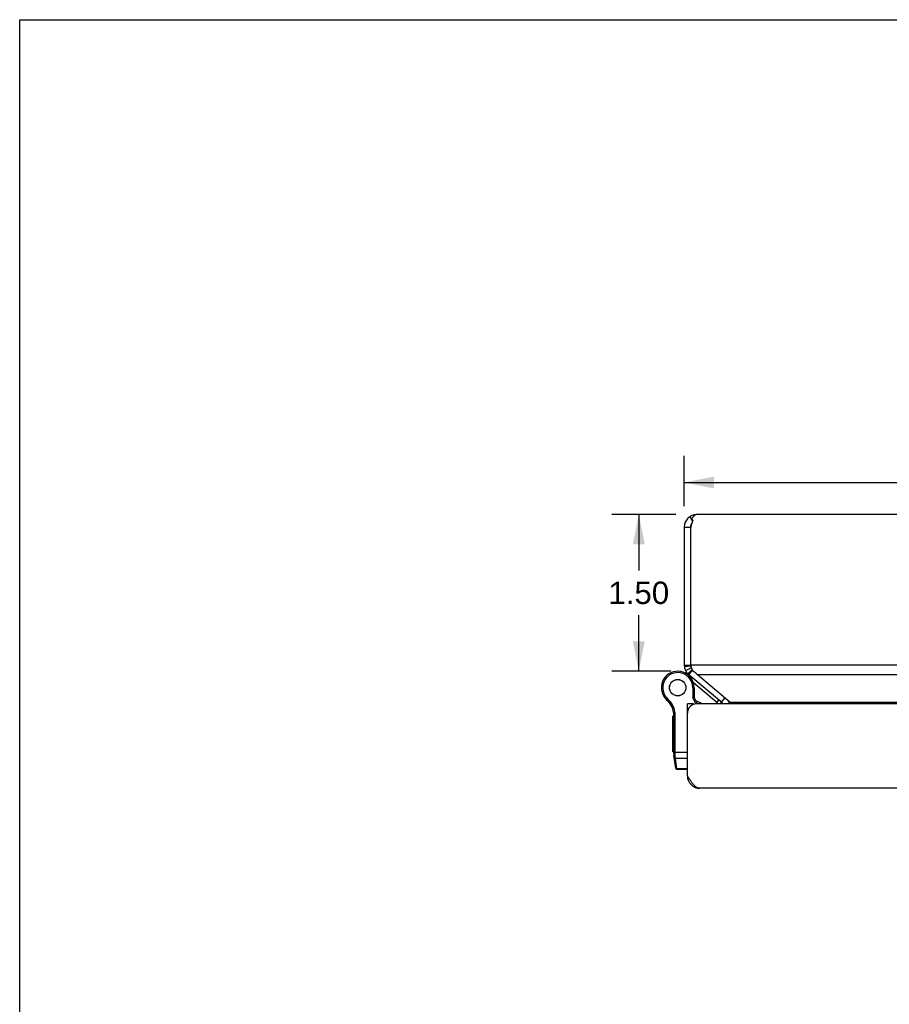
# Model space of a CAD drawing. Header units: inches. Extents: x 0 to 48.6, y 0 to 31.4.
# Tile 7 of 12: x 0 to 8.3, y 22 to 31.4. Entities that reach past the tile are written whole.
import ezdxf

# ---------------------------------------------------------------- set-up
doc = ezdxf.new("R2010")
doc.units = ezdxf.units.IN
doc.header["$LTSCALE"] = 2.671429
doc.header["$MEASUREMENT"] = 0
doc.layers.get('0').update_dxf_attribs({"linetype": 'CONTINUOUS'})
doc.layers.add('02___PRT_ALL_AXES', color=7, linetype='CONTINUOUS')
doc.layers.add('DIMENSIONS', color=7, linetype='CONTINUOUS')
doc.styles.get("Standard").update_dxf_attribs({"font": 'arial.ttf'})
doc.dimstyles.new('DIMSTYLE_1', dxfattribs={"dimtxt": 0.214286, "dimasz": 0.285714, "dimexe": 0.09, "dimexo": 0.07, "dimgap": 0.0375, "dimtad": 0, "dimtih": 1, "dimtoh": 1, "dimzin": 4, "dimdsep": 46, "dimtxsty": 'Standard', "dimblk": '_FILLED', "dimblk1": '_FILLED', "dimblk2": '_FILLED', "dimcen": 0.09, "dimazin": 1, "dimtfac": 1, "dimtofl": 0, "dimtmove": 0, "dimatfit": 3, "dimldrblk": '_FILLED', "dimfxl": 0, "dimtolj": 1, "dimtzin": 4, "dimarcsym": 0})

# ---------------------------------------------------------------- blocks, each defined once
blk = doc.blocks.new('_FILLED')
at = {"color": 0, "linetype": 'ByBlock'}
blk.add_solid([(0, 0), (-1, 0.2), (-1, -0.2)], dxfattribs=at)
blk = doc.blocks.new('*D15')
at = {"layer": 'DIMENSIONS', "color": 2, "linetype": 'Continuous'}
for p, q in [((6.2913, 26.6832), (5.678, 26.6832)), ((5.9351, 26.6832), (5.9351, 26.1469)), ((5.9351, 25.1821), (5.9351, 25.7184)), ((6.2435, 25.1821), (5.678, 25.1821))]:
    blk.add_line(p, q, dxfattribs=at)
at = {"layer": 'DIMENSIONS', "color": 2, "linetype": 'Continuous', "xscale": 0.2857142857, "yscale": 0.2857142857, "zscale": 0.2857142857}
for p, rotation in [((5.9351, 26.6832), 90), ((5.9351, 25.1821), 270)]:
    blk.add_blockref('_FILLED', p, dxfattribs=dict(at, rotation=rotation))
at = {"layer": 'DIMENSIONS', "color": 2, "linetype": 'Continuous', "insert": (5.9351, 26.0398), "char_height": 0.21429, "width": 0.582315, "attachment_point": 2, "line_spacing_factor": 0.9}
blk.add_mtext('1.50', dxfattribs=at)
blk = doc.blocks.new('*D20')
at = {"layer": 'DIMENSIONS', "color": 2, "linetype": 'Continuous'}
for p, q in [((6.3713, 26.7632), (6.3713, 27.2476)), ((22.3713, 26.7632), (22.3713, 27.2476)), ((6.3713, 26.9905), (13.8898, 26.9905)), ((22.3713, 26.9905), (14.8528, 26.9905))]:
    blk.add_line(p, q, dxfattribs=at)
at = {"layer": 'DIMENSIONS', "color": 2, "linetype": 'Continuous', "xscale": 0.2857142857, "yscale": 0.2857142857, "zscale": 0.2857142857, "rotation": 180}
blk.add_blockref('_FILLED', (6.3713, 26.9905), dxfattribs=at)
at = {"layer": 'DIMENSIONS', "color": 2, "linetype": 'Continuous', "xscale": 0.2857142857, "yscale": 0.2857142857, "zscale": 0.2857142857}
blk.add_blockref('_FILLED', (22.3713, 26.9905), dxfattribs=at)
at = {"layer": 'DIMENSIONS', "color": 2, "linetype": 'Continuous', "insert": (14.3713, 27.0976), "char_height": 0.21429, "width": 0.748805, "attachment_point": 2, "line_spacing_factor": 0.9}
blk.add_mtext('16.00', dxfattribs=at)

msp = doc.modelspace()

# ---------------------------------------------------------------- linework, layer by layer
at = {"color": 7, "linetype": 'Continuous'}
for p, q in [((0, 0), (0, 31.4286)), ((0, 31.4286), (48.5714, 31.4286)), ((6.4242, 26.6627), (6.44, 26.6393)), ((6.4497, 26.6327), (6.4497, 26.6173)), ((6.3713, 26.5632), (6.4313, 26.5632)), ((6.4313, 26.5632), (6.4313, 26.5388)), ((6.4424, 26.5979), (6.4431, 26.5979)), ((6.3713, 25.2391), (6.4313, 25.2391)), ((6.3719, 25.2271), (6.4316, 25.2331)), ((6.3827, 25.1882), (6.437, 25.2137)), ((6.4313, 25.2586), (6.4313, 25.2391)), ((6.3662, 25.1697), (6.3658, 25.1698)), ((6.4037, 25.1571), (6.4457, 25.1964)), ((6.4054, 25.1553), (6.4464, 25.1953)), ((6.4093, 25.1515), (6.4479, 25.1928)), ((6.4142, 25.1472), (6.4499, 25.1898)), ((6.4328, 25.1198), (6.4386, 25.1267)), ((6.4529, 25.0232), (6.4529, 24.925)), ((6.4659, 25.0232), (6.4529, 25.0232)), ((6.6844, 24.8813), (6.4585, 25.0708)), ((6.4659, 25.0232), (6.4659, 24.9282)), ((6.1724, 24.9438), (6.1836, 24.9503)), ((6.1724, 24.9437), (6.1836, 24.9503)), ((6.1724, 24.9437), (6.1724, 24.9438)), ((6.1836, 24.9503), (6.1836, 24.9503)), ((6.4659, 24.9282), (6.4529, 24.925)), ((6.4973, 24.868), (6.4659, 24.9282)), ((6.2023, 24.9078), (6.2108, 24.9176)), ((6.4608, 24.868), (6.4008, 24.868)), ((6.4828, 24.8676), (6.4529, 24.925)), ((6.4608, 24.868), (6.4608, 24.8628)), ((6.6844, 24.8813), (6.7037, 24.9043)), ((6.7275, 24.8843), (6.7617, 24.925)), ((6.2693, 24.7871), (6.2821, 24.7891)), ((6.2708, 24.3914), (6.2708, 24.7679)), ((6.2708, 24.7679), (6.2838, 24.7679)), ((6.2838, 24.3882), (6.2838, 24.7679)), ((6.4008, 24.8075), (6.4058, 24.8075)), ((6.2708, 24.4033), (6.4008, 24.4033)), ((6.2892, 24.2509), (6.272, 24.374)), ((6.2805, 24.3883), (6.281, 24.3883)), ((6.281, 24.3883), (6.2814, 24.3883)), ((6.2814, 24.3883), (6.2818, 24.3883)), ((6.2818, 24.3883), (6.2822, 24.3882)), ((6.2822, 24.3882), (6.2827, 24.3882)), ((6.2827, 24.3882), (6.2831, 24.3882)), ((6.2838, 24.3869), (6.2838, 24.3882)), ((6.2838, 24.3857), (6.2838, 24.3869)), ((6.2838, 24.3844), (6.2838, 24.3857)), ((6.2838, 24.3831), (6.2838, 24.3844)), ((6.2839, 24.3819), (6.2838, 24.3831)), ((6.2839, 24.3806), (6.2839, 24.3819)), ((6.284, 24.3794), (6.2839, 24.3806)), ((6.284, 24.3781), (6.284, 24.3794)), ((6.2841, 24.3769), (6.284, 24.3781)), ((6.2842, 24.3757), (6.2841, 24.3769)), ((6.2843, 24.3745), (6.2842, 24.3757)), ((6.2844, 24.3733), (6.2843, 24.3745)), ((6.2845, 24.3721), (6.2844, 24.3733)), ((6.2846, 24.3709), (6.2845, 24.3721)), ((6.2847, 24.3698), (6.2846, 24.3709)), ((6.2848, 24.3686), (6.2847, 24.3698)), ((6.2872, 24.3474), (6.2848, 24.3686)), ((6.3013, 24.2463), (6.2872, 24.3474)), ((6.2872, 24.3474), (6.4008, 24.3474)), ((6.3021, 24.2397), (6.3013, 24.2463)), ((6.4008, 24.2463), (6.3013, 24.2463)), ((6.4008, 24.2397), (6.3021, 24.2397)), ((6.4018, 24.1623), (6.4101, 24.1634))]:
    msp.add_line(p, q, dxfattribs=at)
at = {"color": 3, "linetype": 'Continuous'}
for p, q in [((6.4359, 26.6327), (6.4497, 26.6327)), ((22.2513, 26.6832), (6.4913, 26.6832)), ((6.3713, 26.5632), (6.3713, 25.2391)), ((6.4313, 26.5388), (6.4313, 25.2586)), ((22.3094, 25.2391), (6.4332, 25.2391)), ((6.7275, 24.8843), (6.4142, 25.1472)), ((6.4951, 25.1493), (6.4943, 25.1503)), ((6.496, 25.1482), (6.4951, 25.1493)), ((6.4968, 25.1472), (6.496, 25.1482)), ((22.2458, 25.1472), (6.4968, 25.1472)), ((6.4008, 24.178), (6.4008, 24.868)), ((22.2508, 24.868), (6.4908, 24.868)), ((6.8102, 24.8843), (21.9324, 24.8843)), ((22.2208, 24.058), (6.5208, 24.058))]:
    msp.add_line(p, q, dxfattribs=at)
for points in [[(6.4913, 26.6832), (6.4888, 26.6831), (6.4863, 26.6827), (6.4838, 26.6822), (6.4812, 26.6814), (6.4787, 26.6804), (6.4762, 26.6791), (6.4737, 26.6777), (6.4712, 26.676), (6.4686, 26.6742), (6.4661, 26.6721), (6.4636, 26.6698), (6.4611, 26.6673), (6.4586, 26.6646), (6.4561, 26.6618), (6.4535, 26.6587), (6.451, 26.6555), (6.4485, 26.6521), (6.446, 26.6485), (6.4435, 26.6448), (6.4409, 26.6409), (6.4384, 26.6368), (6.4359, 26.6327)], [(6.454, 26.6289), (6.4526, 26.6251), (6.4511, 26.6213), (6.4497, 26.6174), (6.4483, 26.6134), (6.4469, 26.6093), (6.4455, 26.6052), (6.4441, 26.601)], [(6.4542, 26.6301), (6.4542, 26.6302), (6.4541, 26.6306), (6.4541, 26.6309), (6.454, 26.6312), (6.4538, 26.6315), (6.4537, 26.6318), (6.4535, 26.632), (6.4533, 26.6322), (6.4531, 26.6324), (6.4529, 26.6326), (6.4527, 26.6327), (6.4524, 26.6329), (6.4522, 26.633), (6.4519, 26.633), (6.4517, 26.6331), (6.4514, 26.6331), (6.4512, 26.6331), (6.4509, 26.6331), (6.4507, 26.6331), (6.4504, 26.633), (6.4502, 26.633), (6.4499, 26.6329), (6.4497, 26.6327)], [(6.454, 26.6289), (6.4541, 26.6292), (6.4541, 26.6295), (6.4542, 26.6299), (6.4542, 26.6301)], [(6.4398, 26.5882), (6.4386, 26.5841), (6.4374, 26.58), (6.4363, 26.5758), (6.4354, 26.5716), (6.4345, 26.5674), (6.4338, 26.5632)], [(6.4441, 26.601), (6.4427, 26.5968), (6.4413, 26.5925), (6.4398, 26.5882)], [(6.4332, 25.2391), (6.4339, 25.2348), (6.4346, 25.2304), (6.4355, 25.2261), (6.4365, 25.2217), (6.4375, 25.2175), (6.4387, 25.2132)], [(6.4387, 25.2132), (6.4398, 25.2098), (6.441, 25.2065)], [(6.441, 25.2065), (6.4423, 25.2033), (6.4437, 25.2002), (6.4453, 25.1972)], [(6.4453, 25.1972), (6.4469, 25.1943), (6.4486, 25.1916), (6.4504, 25.1891), (6.4523, 25.1867), (6.4543, 25.1844), (6.4563, 25.1824), (6.4584, 25.1804), (6.4605, 25.1787), (6.4626, 25.177), (6.4648, 25.1756), (6.4669, 25.1743)], [(6.4943, 25.1503), (6.4924, 25.1526), (6.4904, 25.1549), (6.4884, 25.1571), (6.4862, 25.1594), (6.484, 25.1615), (6.4817, 25.1636), (6.4793, 25.1656), (6.4769, 25.1676), (6.4745, 25.1694), (6.472, 25.1712), (6.4695, 25.1728), (6.4669, 25.1743)], [(6.8102, 24.8843), (6.8099, 24.8845), (6.8096, 24.8847), (6.8094, 24.8849), (6.4968, 25.1472)], [(6.8208, 24.868), (6.8208, 24.8684), (6.8206, 24.8696), (6.8204, 24.8709), (6.82, 24.8721), (6.8196, 24.8733), (6.8191, 24.8745), (6.8185, 24.8757), (6.8178, 24.8769), (6.817, 24.878), (6.8161, 24.8791), (6.8152, 24.8802), (6.8141, 24.8813), (6.8129, 24.8823), (6.8116, 24.8833), (6.8102, 24.8843)], [(6.5208, 24.058), (6.5165, 24.0581), (6.5122, 24.0587), (6.5079, 24.0597), (6.5036, 24.061), (6.4993, 24.0626), (6.495, 24.0647), (6.4907, 24.0671), (6.4865, 24.0698), (6.4822, 24.0729), (6.4779, 24.0764), (6.4736, 24.0801), (6.4693, 24.0841), (6.4651, 24.0885), (6.4608, 24.0931), (6.4565, 24.098), (6.4522, 24.1031), (6.4479, 24.1085), (6.4436, 24.1141), (6.4393, 24.1199), (6.435, 24.1259), (6.4308, 24.132), (6.4265, 24.1383), (6.4222, 24.1447), (6.4179, 24.1512), (6.4136, 24.1578), (6.4093, 24.1645), (6.405, 24.1712), (6.4008, 24.178)]]:
    msp.add_lwpolyline(points, dxfattribs=at)
at = {"color": 7, "linetype": 'Continuous'}
for points in [[(6.2708, 24.3914), (6.2708, 24.3913), (6.2708, 24.3912), (6.2708, 24.3912), (6.2708, 24.3911), (6.2708, 24.3911), (6.2708, 24.391), (6.2708, 24.391), (6.2709, 24.3909), (6.2709, 24.3909), (6.2709, 24.3908), (6.271, 24.3908), (6.271, 24.3907), (6.2711, 24.3907), (6.2711, 24.3906), (6.2712, 24.3906), (6.2712, 24.3905), (6.2713, 24.3905), (6.2713, 24.3904), (6.2714, 24.3904), (6.2715, 24.3903), (6.2715, 24.3903), (6.2716, 24.3902), (6.2717, 24.3902), (6.2718, 24.3901), (6.2719, 24.3901), (6.272, 24.39), (6.2721, 24.39), (6.2722, 24.3899), (6.2722, 24.3899), (6.2724, 24.3898), (6.2725, 24.3898), (6.2726, 24.3898), (6.2727, 24.3897), (6.2728, 24.3897), (6.2729, 24.3896), (6.273, 24.3896), (6.2732, 24.3895), (6.2733, 24.3895), (6.2734, 24.3895), (6.2736, 24.3894), (6.2737, 24.3894), (6.2738, 24.3893), (6.274, 24.3893), (6.2741, 24.3893), (6.2743, 24.3892), (6.2744, 24.3892), (6.2746, 24.3891), (6.2747, 24.3891), (6.2749, 24.3891), (6.275, 24.389), (6.2752, 24.389), (6.2754, 24.389), (6.2755, 24.3889), (6.2757, 24.3889), (6.2759, 24.3889), (6.276, 24.3888), (6.2762, 24.3888), (6.2764, 24.3888), (6.2766, 24.3887), (6.2768, 24.3887), (6.2769, 24.3887), (6.2771, 24.3887), (6.2773, 24.3886), (6.2775, 24.3886), (6.2777, 24.3886), (6.2779, 24.3886), (6.2781, 24.3885), (6.2783, 24.3885), (6.2785, 24.3885), (6.2787, 24.3885), (6.2789, 24.3885), (6.2791, 24.3884), (6.2793, 24.3884), (6.2795, 24.3884), (6.2797, 24.3884), (6.2799, 24.3884), (6.2801, 24.3883), (6.2805, 24.3883)], [(6.272, 24.374), (6.272, 24.3739), (6.272, 24.3738), (6.272, 24.3737), (6.2721, 24.3736), (6.2721, 24.3735), (6.2721, 24.3733), (6.2722, 24.3732), (6.2722, 24.3731), (6.2722, 24.373), (6.2723, 24.3729), (6.2724, 24.3728), (6.2724, 24.3727), (6.2725, 24.3726), (6.2725, 24.3725), (6.2726, 24.3723), (6.2727, 24.3722), (6.2727, 24.3721), (6.2728, 24.372), (6.2729, 24.3719), (6.273, 24.3718), (6.2731, 24.3717), (6.2732, 24.3716), (6.2733, 24.3715), (6.2734, 24.3714), (6.2735, 24.3713), (6.2736, 24.3712), (6.2737, 24.3711), (6.2738, 24.3711), (6.2739, 24.371), (6.274, 24.3709), (6.2741, 24.3708), (6.2742, 24.3707), (6.2744, 24.3706), (6.2745, 24.3705), (6.2746, 24.3704), (6.2747, 24.3704), (6.2749, 24.3703), (6.275, 24.3702), (6.2752, 24.3701), (6.2753, 24.3701), (6.2755, 24.37), (6.2756, 24.3699), (6.2758, 24.3698), (6.2759, 24.3698), (6.2761, 24.3697), (6.2762, 24.3696), (6.2764, 24.3696), (6.2765, 24.3695), (6.2767, 24.3695), (6.2769, 24.3694), (6.277, 24.3693), (6.2772, 24.3693), (6.2774, 24.3692), (6.2776, 24.3692), (6.2777, 24.3691), (6.2779, 24.3691), (6.2781, 24.369), (6.2783, 24.369), (6.2785, 24.369), (6.2787, 24.3689), (6.2789, 24.3689), (6.279, 24.3688), (6.2792, 24.3688), (6.2794, 24.3688), (6.2796, 24.3687), (6.2798, 24.3687), (6.28, 24.3687), (6.2802, 24.3687), (6.2804, 24.3686), (6.2806, 24.3686), (6.2808, 24.3686), (6.281, 24.3686), (6.2812, 24.3686), (6.2814, 24.3686), (6.2817, 24.3685), (6.2819, 24.3685), (6.2821, 24.3685), (6.2823, 24.3685), (6.2825, 24.3685), (6.2827, 24.3685), (6.2829, 24.3685), (6.2831, 24.3685), (6.2833, 24.3685), (6.2835, 24.3685), (6.2838, 24.3686), (6.284, 24.3686), (6.2842, 24.3686), (6.2844, 24.3686), (6.2846, 24.3686), (6.2848, 24.3686)], [(6.2831, 24.3882), (6.2833, 24.3882), (6.2838, 24.3882)], [(6.2743, 24.3572), (6.2743, 24.357), (6.2744, 24.3568), (6.2744, 24.3566), (6.2745, 24.3564), (6.2745, 24.3562), (6.2745, 24.3561), (6.2746, 24.3559), (6.2746, 24.3557), (6.2747, 24.3555), (6.2748, 24.3553), (6.2748, 24.3551), (6.2749, 24.3549), (6.275, 24.3548), (6.275, 24.3546), (6.2751, 24.3544), (6.2752, 24.3542), (6.2753, 24.354), (6.2754, 24.3539), (6.2755, 24.3537), (6.2756, 24.3535), (6.2757, 24.3533), (6.2758, 24.3532), (6.2759, 24.353), (6.276, 24.3528), (6.2761, 24.3527), (6.2762, 24.3525), (6.2763, 24.3523), (6.2764, 24.3522), (6.2766, 24.352), (6.2767, 24.3519), (6.2768, 24.3517), (6.277, 24.3516), (6.2771, 24.3514), (6.2772, 24.3513), (6.2774, 24.3511), (6.2775, 24.351), (6.2777, 24.3508), (6.2778, 24.3507), (6.278, 24.3506), (6.2781, 24.3504), (6.2783, 24.3503), (6.2784, 24.3502), (6.2786, 24.3501), (6.2788, 24.3499), (6.2789, 24.3498), (6.2791, 24.3497), (6.2793, 24.3496), (6.2794, 24.3495), (6.2796, 24.3493), (6.2798, 24.3492), (6.28, 24.3491), (6.2802, 24.349), (6.2803, 24.3489), (6.2805, 24.3488), (6.2807, 24.3487), (6.2809, 24.3487), (6.2811, 24.3486), (6.2813, 24.3485), (6.2815, 24.3484), (6.2817, 24.3483), (6.2819, 24.3482), (6.2821, 24.3482), (6.2823, 24.3481), (6.2825, 24.348), (6.2827, 24.348), (6.2829, 24.3479), (6.2831, 24.3479), (6.2833, 24.3478), (6.2835, 24.3478), (6.2837, 24.3477), (6.2839, 24.3477), (6.2842, 24.3476), (6.2844, 24.3476), (6.2846, 24.3475), (6.2848, 24.3475), (6.285, 24.3475), (6.2852, 24.3475), (6.2854, 24.3474), (6.2857, 24.3474), (6.2859, 24.3474), (6.2861, 24.3474), (6.2863, 24.3474), (6.2865, 24.3474), (6.2868, 24.3474), (6.287, 24.3474), (6.2872, 24.3474)], [(6.2885, 24.2561), (6.2885, 24.2559), (6.2885, 24.2557), (6.2886, 24.2555), (6.2886, 24.2553), (6.2886, 24.2551), (6.2887, 24.2549), (6.2887, 24.2547), (6.2888, 24.2546), (6.2888, 24.2544), (6.2889, 24.2542), (6.289, 24.254), (6.289, 24.2538), (6.2891, 24.2536), (6.2892, 24.2534), (6.2893, 24.2533), (6.2893, 24.2531), (6.2894, 24.2529), (6.2895, 24.2527), (6.2896, 24.2526), (6.2897, 24.2524), (6.2898, 24.2522), (6.2899, 24.252), (6.29, 24.2519), (6.2901, 24.2517), (6.2902, 24.2515), (6.2903, 24.2514), (6.2905, 24.2512), (6.2906, 24.2511), (6.2907, 24.2509), (6.2908, 24.2507), (6.291, 24.2506), (6.2911, 24.2504), (6.2912, 24.2503), (6.2914, 24.2501), (6.2915, 24.25), (6.2917, 24.2499), (6.2918, 24.2497), (6.292, 24.2496), (6.2921, 24.2494), (6.2923, 24.2493), (6.2924, 24.2492), (6.2926, 24.2491), (6.2927, 24.2489), (6.2929, 24.2488), (6.2931, 24.2487), (6.2932, 24.2486), (6.2934, 24.2484), (6.2936, 24.2483), (6.2938, 24.2482), (6.2939, 24.2481), (6.2941, 24.248), (6.2943, 24.2479), (6.2945, 24.2478), (6.2947, 24.2477), (6.2949, 24.2476), (6.2951, 24.2475), (6.2953, 24.2474), (6.2954, 24.2474), (6.2956, 24.2473), (6.2958, 24.2472), (6.296, 24.2471), (6.2962, 24.247), (6.2964, 24.247), (6.2966, 24.2469), (6.2968, 24.2468), (6.297, 24.2468), (6.2973, 24.2467), (6.2975, 24.2467), (6.2977, 24.2466), (6.2979, 24.2466), (6.2981, 24.2465), (6.2983, 24.2465), (6.2985, 24.2465), (6.2987, 24.2464), (6.2989, 24.2464), (6.2992, 24.2464), (6.2994, 24.2463), (6.2996, 24.2463), (6.2998, 24.2463), (6.3, 24.2463), (6.3002, 24.2463), (6.3005, 24.2463), (6.3007, 24.2462), (6.3009, 24.2462), (6.3011, 24.2462), (6.3013, 24.2463)]]:
    msp.add_lwpolyline(points, dxfattribs=at)
at = {"color": 3, "linetype": 'Continuous'}
for centre, radius, start, end in [((6.4913, 26.5632), 0.12, 90, 180), ((6.5513, 26.5388), 0.12, 168.29774, 180), ((6.4913, 25.2391), 0.12, 180, 230), ((6.5313, 25.2586), 0.1, 179.99915, 191.21438), ((6.4908, 24.778), 0.09, 90, 180), ((6.689, 24.8383), 0.06, 29.61927, 50), ((6.5208, 24.178), 0.12, 180, 270)]:
    msp.add_arc(centre, radius, start, end, dxfattribs=at)
at = {"color": 7, "linetype": 'Continuous'}
for centre, radius, start, end in [((6.4913, 26.5632), 0.06, 142.70077, 180), ((6.4913, 25.2391), 0.06, 180, 213.15238), ((6.3084, 25.0232), 0.1575, 0, 210.26499), ((6.3084, 25.0232), 0.1445, 0, 210.26499), ((6.2715, 24.9276), 0.26, 50, 68.622), ((6.3084, 25.0232), 0.1575, 210.27865, 232.68689), ((6.2951, 25.0154), 0.1421, 210.26499, 229.20673), ((6.2951, 25.0154), 0.1291, 210.26499, 229.20673), ((6.0716, 24.7564), 0.2, 8.84009, 49.20673), ((6.0716, 24.7564), 0.213, 8.84009, 49.20673), ((6.4088, 24.7009), 0.21, 52.68557, 69.70189), ((6.6233, 24.8085), 0.095, 38.72563, 50), ((6.6233, 24.8085), 0.125, 28.38861, 50), ((6.689, 24.8383), 0.12, 14.30552, 30.53378), ((6.1458, 24.7679), 0.125, 0, 8.84009), ((6.1458, 24.7679), 0.138, 0, 8.84009), ((6.3958, 24.3914), 0.125, 180, 187.96175), ((6.3021, 24.2527), 0.013, 187.97573, 270)]:
    msp.add_arc(centre, radius, start, end, dxfattribs=at)
at = {"layer": '02___PRT_ALL_AXES', "color": 7, "linetype": 'Continuous'}
for p, q in [((6.2608, 24.4085), (6.2608, 24.7489)), ((6.2708, 24.7489), (6.2608, 24.7489)), ((6.2708, 24.7405), (6.2608, 24.7405)), ((6.2708, 24.6886), (6.2608, 24.6886)), ((6.2708, 24.6802), (6.2608, 24.6802)), ((6.2708, 24.6102), (6.2608, 24.6102)), ((6.2708, 24.4087), (6.2608, 24.4087)), ((6.2708, 24.4085), (6.2608, 24.4085))]:
    msp.add_line(p, q, dxfattribs=at)
for radius in [0.079, 0.078]:
    msp.add_circle((6.3084, 25.0232), radius, dxfattribs=at)

# ---------------------------------------------------------------- dimensions: what is measured, and where the dimension line sits
at = {"layer": 'DIMENSIONS', "color": 2, "linetype": 'Continuous'}
dim = msp.add_linear_dim(base=(22.3713, 26.9905), p1=(6.3713, 27.3176), p2=(22.3713, 27.3176), dimstyle='DIMSTYLE_1', dxfattribs=at)
dim.commit()
dim.dimension.update_dxf_attribs({"geometry": '*D20', "text_midpoint": (14.3804, 26.9893), "dimtype": 160})
dim = msp.add_linear_dim(base=(5.9351, 25.1821), p1=(6.3613, 26.6832), p2=(6.3135, 25.1821), angle=270, dimstyle='DIMSTYLE_1', dxfattribs=at)
dim.commit()
dim.dimension.update_dxf_attribs({"geometry": '*D15', "text_midpoint": (5.9444, 25.9315), "dimtype": 160})

doc.saveas('drawing.dxf')
